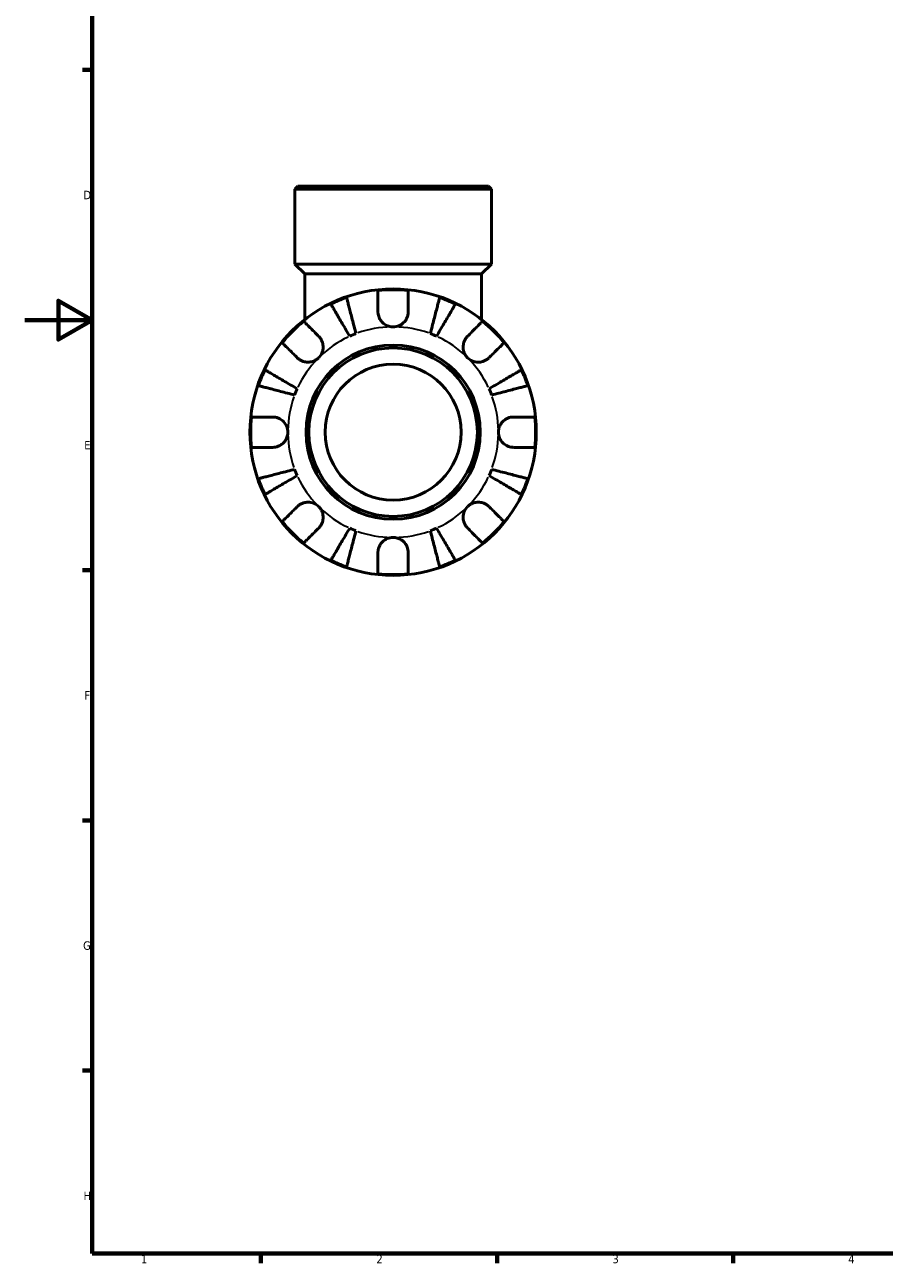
# Model space of a CAD drawing. Header units: millimetres. Extents: x 0 to 902, y 0 to 769.
# Tile 1 of 6: x 0 to 255, y 17 to 385. Entities that reach past the tile are written whole.
import ezdxf

# ---------------------------------------------------------------- set-up
doc = ezdxf.new("R2010")
doc.units = ezdxf.units.MM
for name, color, linetype, lineweight in [('Border (ISO)', 7, 'Continuous', 70), ('Visible (ISO)', 7, 'Continuous', 50), ('Visible Narrow (ISO)', 7, 'Continuous', 35)]:
    doc.layers.add(name, color=color, linetype=linetype, lineweight=lineweight)
doc.styles.add('Note Text (ISO)', font='tahoma.ttf')

# ---------------------------------------------------------------- blocks, each defined once
blk = doc.blocks.new('Borders Default Border')
at = {"layer": 'Border (ISO)'}
for p, q in [((20, 371.25), (17.1, 371.25)), ((20, 222.75), (17.1, 222.75)), ((20, 148.5), (17.1, 148.5)), ((20, 74.25), (17.1, 74.25)), ((70.08, 20), (70.08, 17.1)), ((140.17, 20), (140.17, 17.1)), ((210.25, 20), (210.25, 17.1))]:
    blk.add_line(p, q, dxfattribs=at)
at = {"layer": 'Border (ISO)', "flags": 128}
for points in [[(20, 20), (20, 574), (821, 574), (821, 20), (20, 20)], [(0, 297), (20, 297), (10, 302.77), (10, 291.23), (20, 297)]]:
    blk.add_lwpolyline(points, dxfattribs=at)
at = {"layer": 'Border (ISO)', "color": 232, "true_color": 0xca0064, "char_height": 2.5, "attachment_point": 7, "style": 'Note Text (ISO)'}
for s, insert in [('D', (17.43, 332.88)), ('E', (17.64, 258.63)), ('F', (17.7, 184.38)), ('G', (17.31, 110.08)), ('H', (17.44, 35.88)), ('1', (34.48, 17.1)), ('2', (104.37, 17.1)), ('3', (174.43, 17.05)), ('4', (244.42, 17.1))]:
    blk.add_mtext(s, dxfattribs=dict(at, insert=insert))

msp = doc.modelspace()

# ---------------------------------------------------------------- linework, layer by layer
at = {"layer": 'Visible (ISO)'}
for p, q in [((81.031, 336.741), (80.181, 335.891)), ((138.48, 335.891), (80.181, 335.891)), ((80.181, 313.641), (80.181, 335.891)), ((81.031, 336.741), (137.63, 336.741)), ((137.63, 336.741), (138.48, 335.891)), ((138.48, 313.641), (138.48, 335.891)), ((138.48, 313.641), (80.181, 313.641)), ((83.096, 310.726), (80.181, 313.641)), ((135.565, 310.726), (138.48, 313.641)), ((135.565, 310.726), (83.096, 310.726)), ((83.096, 310.726), (83.096, 297.178)), ((135.565, 310.726), (135.565, 297.178))]:
    msp.add_line(p, q, dxfattribs=at)
for radius in [42.5, 25.85, 25, 20.18]:
    msp.add_circle((109.331, 263.741), radius, dxfattribs=at)
for radius, start, end in [(42.273, 83.88919, 96.11081), (42.273, 109.05437, 115.94563), (42.273, 64.05437, 70.94563), (42.273, 128.88919, 141.11081), (42.273, 38.88919, 51.11081), (31.25, 110.66622, 114.33378), (31.25, 65.66622, 69.33378), (42.273, 154.05437, 160.94563), (42.273, 19.05437, 25.94563), (31.25, 155.66622, 159.33378), (31.25, 20.66622, 24.33378), (42.273, 173.88919, 186.11081), (42.273, 353.88919, 6.11081), (42.273, 199.05437, 205.94563), (31.25, 200.66622, 204.33378), (31.25, 335.66622, 339.33378), (42.273, 334.05437, 340.94563), (42.273, 218.88919, 231.11081), (31.25, 245.66622, 249.33378), (31.25, 290.66622, 294.33378), (42.273, 308.88919, 321.11081), (42.273, 244.05437, 250.94563), (42.273, 289.05437, 295.94563), (42.273, 263.88919, 276.11081)]:
    msp.add_arc((109.331, 263.741), radius, start, end, dxfattribs=at)
for points, knots in [([(104.831, 299.491), (104.831, 299.992), (104.831, 300.5), (104.831, 301.616), (104.831, 302.205), (104.831, 303.191), (104.831, 303.68), (104.831, 304.524), (104.831, 304.879), (104.831, 305.404), (104.831, 305.626), (104.831, 305.774)], [5.50227189, 5.50227189, 5.50227189, 5.50227189, 5.66172607, 5.66172607, 5.87111315, 5.87111315, 6.07951382, 6.07951382, 6.28791448, 6.28791448, 6.49007585, 6.49007585, 6.49007585, 6.49007585]), ([(113.831, 305.774), (113.831, 305.626), (113.831, 305.404), (113.831, 304.879), (113.831, 304.524), (113.831, 303.68), (113.831, 303.191), (113.831, 302.205), (113.831, 301.616), (113.831, 300.5), (113.831, 299.992), (113.831, 299.491)], [0.21343841, 0.21343841, 0.21343841, 0.21343841, 0.41559978, 0.41559978, 0.62400044, 0.62400044, 0.8324011, 0.8324011, 1.04178819, 1.04178819, 1.20124236, 1.20124236, 1.20124236, 1.20124236]), ([(96.454, 292.215), (96.099, 292.817), (95.712, 293.475), (94.953, 294.763), (94.582, 295.394), (93.927, 296.505), (93.584, 297.088), (92.943, 298.176), (92.645, 298.682), (92.145, 299.53), (91.897, 299.951), (91.47, 300.677), (91.29, 300.982), (91.023, 301.435), (90.911, 301.626), (90.836, 301.753)], [5.0161165, 5.0161165, 5.0161165, 5.0161165, 5.2257877, 5.2257877, 5.4354588, 5.4354588, 5.6443437, 5.6443437, 5.8532286, 5.8532286, 6.0615671, 6.0615671, 6.2699056, 6.2699056, 6.472482, 6.472482, 6.472482, 6.472482]), ([(95.53, 303.698), (95.567, 303.555), (95.623, 303.34), (95.754, 302.831), (95.843, 302.489), (96.054, 301.673), (96.176, 301.2), (96.423, 300.247), (96.57, 299.679), (96.886, 298.456), (97.055, 297.8), (97.378, 296.552), (97.561, 295.844), (97.936, 294.396), (98.127, 293.657), (98.302, 292.98)], [0.2134337, 0.2134337, 0.2134337, 0.2134337, 0.41601, 0.41601, 0.6243485, 0.6243485, 0.832687, 0.832687, 1.0415719, 1.0415719, 1.2504568, 1.2504568, 1.4601279, 1.4601279, 1.6697991, 1.6697991, 1.6697991, 1.6697991]), ([(120.36, 292.98), (120.535, 293.657), (120.726, 294.396), (121.1, 295.844), (121.283, 296.552), (121.606, 297.8), (121.776, 298.456), (122.092, 299.679), (122.239, 300.247), (122.485, 301.2), (122.608, 301.673), (122.819, 302.489), (122.907, 302.831), (123.039, 303.34), (123.094, 303.555), (123.131, 303.698)], [5.0161165, 5.0161165, 5.0161165, 5.0161165, 5.2257877, 5.2257877, 5.4354588, 5.4354588, 5.6443437, 5.6443437, 5.8532286, 5.8532286, 6.0615671, 6.0615671, 6.2699056, 6.2699056, 6.472482, 6.472482, 6.472482, 6.472482]), ([(127.826, 301.753), (127.751, 301.626), (127.638, 301.435), (127.372, 300.982), (127.192, 300.677), (126.764, 299.951), (126.516, 299.53), (126.017, 298.682), (125.719, 298.176), (125.078, 297.088), (124.734, 296.505), (124.08, 295.394), (123.708, 294.763), (122.949, 293.475), (122.562, 292.817), (122.207, 292.215)], [0.2134337, 0.2134337, 0.2134337, 0.2134337, 0.41601, 0.41601, 0.6243485, 0.6243485, 0.832687, 0.832687, 1.0415719, 1.0415719, 1.2504568, 1.2504568, 1.4601279, 1.4601279, 1.6697991, 1.6697991, 1.6697991, 1.6697991]), ([(109.331, 294.991), (108.912, 294.991), (108.496, 295.05), (107.606, 295.304), (107.146, 295.525), (106.357, 296.083), (106.025, 296.404), (105.509, 297.083), (105.314, 297.426), (105.075, 298.01), (105.002, 298.24), (104.899, 298.681), (104.866, 298.891), (104.836, 299.232), (104.831, 299.362), (104.831, 299.491)], [0, 0, 0, 0, 0.1255823, 0.1255823, 0.27758688, 0.27758688, 0.41565829, 0.41565829, 0.53558864, 0.53558864, 0.6106285, 0.6106285, 0.67830711, 0.67830711, 0.7205994, 0.7205994, 0.7205994, 0.7205994]), ([(113.831, 299.491), (113.831, 299.282), (113.816, 299.071), (113.756, 298.649), (113.711, 298.439), (113.574, 297.969), (113.473, 297.712), (113.122, 297.017), (112.822, 296.607), (112.053, 295.865), (111.581, 295.554), (110.515, 295.11), (109.926, 294.991), (109.331, 294.991)], [-0.72877811, -0.72877811, -0.72877811, -0.72877811, -0.65864576, -0.65864576, -0.58948737, -0.58948737, -0.50282865, -0.50282865, -0.34782332, -0.34782332, -0.17870564, -0.17870564, 0, 0, 0, 0]), ([(82.791, 296.645), (82.896, 296.54), (83.053, 296.383), (83.424, 296.012), (83.675, 295.761), (84.271, 295.164), (84.617, 294.819), (85.315, 294.121), (85.731, 293.705), (86.52, 292.915), (86.88, 292.556), (87.234, 292.202)], [0.21343841, 0.21343841, 0.21343841, 0.21343841, 0.41559978, 0.41559978, 0.62400044, 0.62400044, 0.8324011, 0.8324011, 1.04178819, 1.04178819, 1.20124236, 1.20124236, 1.20124236, 1.20124236]), ([(131.428, 292.202), (131.782, 292.556), (132.141, 292.915), (132.93, 293.705), (133.347, 294.121), (134.044, 294.819), (134.39, 295.164), (134.987, 295.761), (135.237, 296.012), (135.609, 296.383), (135.766, 296.54), (135.87, 296.645)], [5.50227189, 5.50227189, 5.50227189, 5.50227189, 5.66172607, 5.66172607, 5.87111315, 5.87111315, 6.07951382, 6.07951382, 6.28791448, 6.28791448, 6.49007585, 6.49007585, 6.49007585, 6.49007585]), ([(87.234, 292.202), (87.323, 292.113), (87.409, 292.019), (87.677, 291.702), (87.843, 291.462), (88.139, 290.928), (88.265, 290.635), (88.491, 289.887), (88.557, 289.427), (88.544, 288.395), (88.43, 287.835), (87.987, 286.759), (87.655, 286.259), (87.234, 285.838)], [-0.72474413, -0.72474413, -0.72474413, -0.72474413, -0.68292689, -0.68292689, -0.58946764, -0.58946764, -0.49014387, -0.49014387, -0.34933517, -0.34933517, -0.17856496, -0.17856496, 0, 0, 0, 0]), ([(131.428, 285.838), (131.187, 286.08), (130.974, 286.347), (130.6, 286.946), (130.445, 287.277), (130.18, 288.089), (130.105, 288.575), (130.114, 289.526), (130.19, 289.981), (130.429, 290.714), (130.557, 291), (130.86, 291.526), (131.031, 291.764), (131.288, 292.058), (131.357, 292.131), (131.428, 292.202)], [0, 0, 0, 0, 0.10230486, 0.10230486, 0.2116531, 0.2116531, 0.35868741, 0.35868741, 0.49861539, 0.49861539, 0.59613895, 0.59613895, 0.69034298, 0.69034298, 0.72355027, 0.72355027, 0.72355027, 0.72355027]), ([(80.87, 285.838), (80.516, 286.192), (80.157, 286.552), (79.367, 287.341), (78.951, 287.757), (78.253, 288.455), (77.908, 288.801), (77.311, 289.397), (77.06, 289.648), (76.689, 290.019), (76.532, 290.176), (76.427, 290.281)], [5.50227189, 5.50227189, 5.50227189, 5.50227189, 5.66172607, 5.66172607, 5.87111315, 5.87111315, 6.07951382, 6.07951382, 6.28791448, 6.28791448, 6.49007585, 6.49007585, 6.49007585, 6.49007585]), ([(142.234, 290.281), (142.13, 290.176), (141.973, 290.019), (141.601, 289.648), (141.351, 289.397), (140.754, 288.801), (140.408, 288.455), (139.71, 287.757), (139.294, 287.341), (138.505, 286.552), (138.146, 286.192), (137.792, 285.838)], [0.21343841, 0.21343841, 0.21343841, 0.21343841, 0.41559978, 0.41559978, 0.62400044, 0.62400044, 0.8324011, 0.8324011, 1.04178819, 1.04178819, 1.20124236, 1.20124236, 1.20124236, 1.20124236]), ([(87.234, 285.838), (86.992, 285.597), (86.725, 285.384), (86.126, 285.011), (85.795, 284.856), (84.983, 284.591), (84.497, 284.516), (83.546, 284.525), (83.091, 284.601), (82.358, 284.839), (82.072, 284.967), (81.546, 285.27), (81.308, 285.442), (81.014, 285.698), (80.941, 285.767), (80.87, 285.838)], [0, 0, 0, 0, 0.10230486, 0.10230486, 0.2116531, 0.2116531, 0.35868741, 0.35868741, 0.49861539, 0.49861539, 0.59613895, 0.59613895, 0.69034298, 0.69034298, 0.72355027, 0.72355027, 0.72355027, 0.72355027]), ([(137.792, 285.838), (137.703, 285.749), (137.609, 285.663), (137.292, 285.395), (137.052, 285.229), (136.518, 284.933), (136.224, 284.807), (135.477, 284.581), (135.017, 284.515), (133.985, 284.528), (133.424, 284.642), (132.349, 285.085), (131.849, 285.417), (131.428, 285.838)], [-0.72474413, -0.72474413, -0.72474413, -0.72474413, -0.68292689, -0.68292689, -0.58946764, -0.58946764, -0.49014387, -0.49014387, -0.34933517, -0.34933517, -0.17856496, -0.17856496, 0, 0, 0, 0]), ([(71.319, 282.236), (71.446, 282.161), (71.637, 282.049), (72.09, 281.782), (72.395, 281.602), (73.121, 281.175), (73.542, 280.927), (74.39, 280.427), (74.896, 280.129), (75.984, 279.488), (76.567, 279.145), (77.678, 278.49), (78.309, 278.119), (79.597, 277.36), (80.255, 276.973), (80.857, 276.618)], [0.2134337, 0.2134337, 0.2134337, 0.2134337, 0.41601, 0.41601, 0.6243485, 0.6243485, 0.832687, 0.832687, 1.0415719, 1.0415719, 1.2504568, 1.2504568, 1.4601279, 1.4601279, 1.6697991, 1.6697991, 1.6697991, 1.6697991]), ([(137.804, 276.618), (138.407, 276.973), (139.064, 277.36), (140.353, 278.119), (140.983, 278.49), (142.094, 279.145), (142.677, 279.488), (143.766, 280.129), (144.272, 280.427), (145.12, 280.927), (145.541, 281.175), (146.267, 281.602), (146.572, 281.782), (147.024, 282.049), (147.215, 282.161), (147.343, 282.236)], [5.0161165, 5.0161165, 5.0161165, 5.0161165, 5.2257877, 5.2257877, 5.4354588, 5.4354588, 5.6443437, 5.6443437, 5.8532286, 5.8532286, 6.0615671, 6.0615671, 6.2699056, 6.2699056, 6.472482, 6.472482, 6.472482, 6.472482]), ([(80.092, 274.77), (79.415, 274.945), (78.676, 275.136), (77.228, 275.511), (76.52, 275.694), (75.272, 276.017), (74.616, 276.186), (73.393, 276.502), (72.825, 276.649), (71.872, 276.896), (71.399, 277.018), (70.583, 277.229), (70.241, 277.318), (69.732, 277.449), (69.517, 277.505), (69.374, 277.542)], [5.0161165, 5.0161165, 5.0161165, 5.0161165, 5.2257877, 5.2257877, 5.4354588, 5.4354588, 5.6443437, 5.6443437, 5.8532286, 5.8532286, 6.0615671, 6.0615671, 6.2699056, 6.2699056, 6.472482, 6.472482, 6.472482, 6.472482]), ([(149.287, 277.542), (149.144, 277.505), (148.929, 277.449), (148.421, 277.318), (148.078, 277.229), (147.262, 277.018), (146.789, 276.896), (145.836, 276.649), (145.268, 276.502), (144.045, 276.186), (143.39, 276.017), (142.141, 275.694), (141.433, 275.511), (139.986, 275.136), (139.246, 274.945), (138.57, 274.77)], [0.2134337, 0.2134337, 0.2134337, 0.2134337, 0.41601, 0.41601, 0.6243485, 0.6243485, 0.832687, 0.832687, 1.0415719, 1.0415719, 1.2504568, 1.2504568, 1.4601279, 1.4601279, 1.6697991, 1.6697991, 1.6697991, 1.6697991]), ([(67.298, 268.241), (67.446, 268.241), (67.668, 268.241), (68.193, 268.241), (68.548, 268.241), (69.392, 268.241), (69.881, 268.241), (70.867, 268.241), (71.456, 268.241), (72.572, 268.241), (73.08, 268.241), (73.581, 268.241)], [0.21343841, 0.21343841, 0.21343841, 0.21343841, 0.41559978, 0.41559978, 0.62400044, 0.62400044, 0.8324011, 0.8324011, 1.04178819, 1.04178819, 1.20124236, 1.20124236, 1.20124236, 1.20124236]), ([(73.581, 268.241), (73.736, 268.241), (73.892, 268.233), (74.312, 268.189), (74.576, 268.138), (75.127, 267.978), (75.412, 267.863), (76.099, 267.5), (76.478, 267.217), (77.202, 266.472), (77.516, 265.996), (77.963, 264.924), (78.081, 264.336), (78.081, 263.741)], [-0.71968867, -0.71968867, -0.71968867, -0.71968867, -0.66913349, -0.66913349, -0.58448293, -0.58448293, -0.49008499, -0.49008499, -0.34765985, -0.34765985, -0.17827673, -0.17827673, 0, 0, 0, 0]), ([(140.581, 263.741), (140.581, 264.142), (140.634, 264.541), (140.857, 265.355), (141.036, 265.762), (141.58, 266.628), (141.979, 267.051), (142.746, 267.607), (143.071, 267.784), (143.67, 268.024), (143.936, 268.102), (144.482, 268.21), (144.762, 268.238), (145.052, 268.241), (145.066, 268.241), (145.081, 268.241)], [-3.12621297, -3.12621297, -3.12621297, -3.12621297, -3.00592131, -3.00592131, -2.87295675, -2.87295675, -2.69789372, -2.69789372, -2.58338701, -2.58338701, -2.49547573, -2.49547573, -2.40310236, -2.40310236, -2.39831682, -2.39831682, -2.39831682, -2.39831682]), ([(145.081, 268.241), (145.581, 268.241), (146.089, 268.241), (147.205, 268.241), (147.794, 268.241), (148.781, 268.241), (149.27, 268.241), (150.114, 268.241), (150.468, 268.241), (150.993, 268.241), (151.215, 268.241), (151.363, 268.241)], [5.50227189, 5.50227189, 5.50227189, 5.50227189, 5.66172607, 5.66172607, 5.87111315, 5.87111315, 6.07951382, 6.07951382, 6.28791448, 6.28791448, 6.49007585, 6.49007585, 6.49007585, 6.49007585]), ([(78.081, 263.741), (78.081, 263.34), (78.027, 262.941), (77.805, 262.127), (77.625, 261.72), (77.082, 260.855), (76.683, 260.431), (75.915, 259.876), (75.59, 259.698), (74.991, 259.459), (74.726, 259.381), (74.179, 259.272), (73.899, 259.244), (73.609, 259.241), (73.595, 259.241), (73.581, 259.241)], [-3.12621297, -3.12621297, -3.12621297, -3.12621297, -3.00592131, -3.00592131, -2.87295675, -2.87295675, -2.69789372, -2.69789372, -2.58338701, -2.58338701, -2.49547573, -2.49547573, -2.40310236, -2.40310236, -2.39831682, -2.39831682, -2.39831682, -2.39831682]), ([(145.081, 259.241), (144.926, 259.241), (144.769, 259.249), (144.349, 259.293), (144.086, 259.344), (143.534, 259.505), (143.249, 259.619), (142.563, 259.982), (142.183, 260.266), (141.459, 261.011), (141.145, 261.487), (140.698, 262.558), (140.581, 263.147), (140.581, 263.741)], [-0.71968867, -0.71968867, -0.71968867, -0.71968867, -0.66913349, -0.66913349, -0.58448293, -0.58448293, -0.49008499, -0.49008499, -0.34765985, -0.34765985, -0.17827673, -0.17827673, 0, 0, 0, 0]), ([(73.581, 259.241), (73.08, 259.241), (72.572, 259.241), (71.456, 259.241), (70.867, 259.241), (69.881, 259.241), (69.392, 259.241), (68.548, 259.241), (68.193, 259.241), (67.668, 259.241), (67.446, 259.241), (67.298, 259.241)], [5.50227189, 5.50227189, 5.50227189, 5.50227189, 5.66172607, 5.66172607, 5.87111315, 5.87111315, 6.07951382, 6.07951382, 6.28791448, 6.28791448, 6.49007585, 6.49007585, 6.49007585, 6.49007585]), ([(151.363, 259.241), (151.215, 259.241), (150.993, 259.241), (150.468, 259.241), (150.114, 259.241), (149.27, 259.241), (148.781, 259.241), (147.794, 259.241), (147.205, 259.241), (146.089, 259.241), (145.581, 259.241), (145.081, 259.241)], [0.21343841, 0.21343841, 0.21343841, 0.21343841, 0.41559978, 0.41559978, 0.62400044, 0.62400044, 0.8324011, 0.8324011, 1.04178819, 1.04178819, 1.20124236, 1.20124236, 1.20124236, 1.20124236]), ([(69.374, 249.941), (69.517, 249.978), (69.732, 250.033), (70.241, 250.165), (70.583, 250.253), (71.399, 250.464), (71.872, 250.587), (72.825, 250.833), (73.393, 250.98), (74.616, 251.296), (75.272, 251.466), (76.52, 251.789), (77.228, 251.972), (78.676, 252.346), (79.415, 252.537), (80.092, 252.712)], [0.2134337, 0.2134337, 0.2134337, 0.2134337, 0.41601, 0.41601, 0.6243485, 0.6243485, 0.832687, 0.832687, 1.0415719, 1.0415719, 1.2504568, 1.2504568, 1.4601279, 1.4601279, 1.6697991, 1.6697991, 1.6697991, 1.6697991]), ([(80.857, 250.865), (80.255, 250.51), (79.597, 250.123), (78.309, 249.364), (77.678, 248.992), (76.567, 248.338), (75.984, 247.994), (74.896, 247.353), (74.39, 247.055), (73.542, 246.556), (73.121, 246.308), (72.395, 245.88), (72.09, 245.7), (71.637, 245.434), (71.446, 245.321), (71.319, 245.246)], [5.0161165, 5.0161165, 5.0161165, 5.0161165, 5.2257877, 5.2257877, 5.4354588, 5.4354588, 5.6443437, 5.6443437, 5.8532286, 5.8532286, 6.0615671, 6.0615671, 6.2699056, 6.2699056, 6.472482, 6.472482, 6.472482, 6.472482]), ([(147.343, 245.246), (147.215, 245.321), (147.024, 245.434), (146.572, 245.7), (146.267, 245.88), (145.541, 246.308), (145.12, 246.556), (144.272, 247.055), (143.766, 247.353), (142.677, 247.994), (142.094, 248.338), (140.983, 248.992), (140.353, 249.364), (139.064, 250.123), (138.407, 250.51), (137.804, 250.865)], [0.2134337, 0.2134337, 0.2134337, 0.2134337, 0.41601, 0.41601, 0.6243485, 0.6243485, 0.832687, 0.832687, 1.0415719, 1.0415719, 1.2504568, 1.2504568, 1.4601279, 1.4601279, 1.6697991, 1.6697991, 1.6697991, 1.6697991]), ([(138.57, 252.712), (139.246, 252.537), (139.986, 252.346), (141.433, 251.972), (142.141, 251.789), (143.39, 251.466), (144.045, 251.296), (145.268, 250.98), (145.836, 250.833), (146.789, 250.587), (147.262, 250.464), (148.078, 250.253), (148.421, 250.165), (148.929, 250.033), (149.144, 249.978), (149.287, 249.941)], [5.0161165, 5.0161165, 5.0161165, 5.0161165, 5.2257877, 5.2257877, 5.4354588, 5.4354588, 5.6443437, 5.6443437, 5.8532286, 5.8532286, 6.0615671, 6.0615671, 6.2699056, 6.2699056, 6.472482, 6.472482, 6.472482, 6.472482]), ([(80.87, 241.644), (80.959, 241.733), (81.053, 241.82), (81.37, 242.087), (81.61, 242.254), (82.144, 242.55), (82.437, 242.675), (83.185, 242.902), (83.645, 242.968), (84.677, 242.954), (85.237, 242.84), (86.313, 242.398), (86.813, 242.065), (87.234, 241.644)], [-0.72474413, -0.72474413, -0.72474413, -0.72474413, -0.68292689, -0.68292689, -0.58946764, -0.58946764, -0.49014387, -0.49014387, -0.34933517, -0.34933517, -0.17856496, -0.17856496, 0, 0, 0, 0]), ([(131.428, 241.644), (131.669, 241.885), (131.937, 242.098), (132.535, 242.472), (132.866, 242.627), (133.678, 242.892), (134.164, 242.967), (135.115, 242.958), (135.57, 242.882), (136.304, 242.643), (136.589, 242.515), (137.115, 242.212), (137.353, 242.041), (137.647, 241.784), (137.721, 241.715), (137.792, 241.644)], [0, 0, 0, 0, 0.10230486, 0.10230486, 0.2116531, 0.2116531, 0.35868741, 0.35868741, 0.49861539, 0.49861539, 0.59613895, 0.59613895, 0.69034298, 0.69034298, 0.72355027, 0.72355027, 0.72355027, 0.72355027]), ([(76.427, 237.202), (76.532, 237.306), (76.689, 237.463), (77.06, 237.835), (77.311, 238.085), (77.908, 238.682), (78.253, 239.028), (78.951, 239.725), (79.367, 240.142), (80.157, 240.931), (80.516, 241.29), (80.87, 241.644)], [0.21343841, 0.21343841, 0.21343841, 0.21343841, 0.41559978, 0.41559978, 0.62400044, 0.62400044, 0.8324011, 0.8324011, 1.04178819, 1.04178819, 1.20124236, 1.20124236, 1.20124236, 1.20124236]), ([(87.234, 241.644), (87.475, 241.403), (87.688, 241.135), (88.061, 240.537), (88.216, 240.206), (88.481, 239.394), (88.556, 238.908), (88.547, 237.957), (88.471, 237.502), (88.233, 236.768), (88.105, 236.483), (87.802, 235.957), (87.63, 235.719), (87.374, 235.425), (87.305, 235.351), (87.234, 235.28)], [0, 0, 0, 0, 0.10230486, 0.10230486, 0.2116531, 0.2116531, 0.35868741, 0.35868741, 0.49861539, 0.49861539, 0.59613895, 0.59613895, 0.69034298, 0.69034298, 0.72355027, 0.72355027, 0.72355027, 0.72355027]), ([(131.428, 235.28), (131.339, 235.369), (131.252, 235.463), (130.985, 235.78), (130.818, 236.02), (130.522, 236.554), (130.397, 236.848), (130.17, 237.595), (130.104, 238.055), (130.118, 239.087), (130.232, 239.648), (130.674, 240.723), (131.007, 241.223), (131.428, 241.644)], [-0.72474413, -0.72474413, -0.72474413, -0.72474413, -0.68292689, -0.68292689, -0.58946764, -0.58946764, -0.49014387, -0.49014387, -0.34933517, -0.34933517, -0.17856496, -0.17856496, 0, 0, 0, 0]), ([(137.792, 241.644), (138.146, 241.29), (138.505, 240.931), (139.294, 240.142), (139.71, 239.725), (140.408, 239.028), (140.754, 238.682), (141.351, 238.085), (141.601, 237.835), (141.973, 237.463), (142.13, 237.306), (142.234, 237.202)], [5.50227189, 5.50227189, 5.50227189, 5.50227189, 5.66172607, 5.66172607, 5.87111315, 5.87111315, 6.07951382, 6.07951382, 6.28791448, 6.28791448, 6.49007585, 6.49007585, 6.49007585, 6.49007585]), ([(87.234, 235.28), (86.88, 234.926), (86.52, 234.567), (85.731, 233.778), (85.315, 233.362), (84.617, 232.664), (84.271, 232.318), (83.675, 231.721), (83.424, 231.471), (83.053, 231.099), (82.896, 230.942), (82.791, 230.838)], [5.50227189, 5.50227189, 5.50227189, 5.50227189, 5.66172607, 5.66172607, 5.87111315, 5.87111315, 6.07951382, 6.07951382, 6.28791448, 6.28791448, 6.49007585, 6.49007585, 6.49007585, 6.49007585]), ([(90.836, 225.729), (90.911, 225.857), (91.023, 226.048), (91.29, 226.5), (91.47, 226.805), (91.897, 227.531), (92.145, 227.952), (92.645, 228.8), (92.943, 229.306), (93.584, 230.395), (93.927, 230.978), (94.582, 232.089), (94.953, 232.719), (95.712, 234.008), (96.099, 234.665), (96.454, 235.268)], [0.2134337, 0.2134337, 0.2134337, 0.2134337, 0.41601, 0.41601, 0.6243485, 0.6243485, 0.832687, 0.832687, 1.0415719, 1.0415719, 1.2504568, 1.2504568, 1.4601279, 1.4601279, 1.6697991, 1.6697991, 1.6697991, 1.6697991]), ([(122.207, 235.268), (122.562, 234.665), (122.949, 234.008), (123.708, 232.719), (124.08, 232.089), (124.734, 230.978), (125.078, 230.395), (125.719, 229.306), (126.017, 228.8), (126.516, 227.952), (126.764, 227.531), (127.192, 226.805), (127.372, 226.5), (127.638, 226.048), (127.751, 225.857), (127.826, 225.729)], [5.0161165, 5.0161165, 5.0161165, 5.0161165, 5.2257877, 5.2257877, 5.4354588, 5.4354588, 5.6443437, 5.6443437, 5.8532286, 5.8532286, 6.0615671, 6.0615671, 6.2699056, 6.2699056, 6.472482, 6.472482, 6.472482, 6.472482]), ([(135.87, 230.838), (135.766, 230.942), (135.609, 231.099), (135.237, 231.471), (134.987, 231.721), (134.39, 232.318), (134.044, 232.664), (133.347, 233.362), (132.93, 233.778), (132.141, 234.567), (131.782, 234.926), (131.428, 235.28)], [0.21343841, 0.21343841, 0.21343841, 0.21343841, 0.41559978, 0.41559978, 0.62400044, 0.62400044, 0.8324011, 0.8324011, 1.04178819, 1.04178819, 1.20124236, 1.20124236, 1.20124236, 1.20124236]), ([(98.302, 234.502), (98.127, 233.826), (97.936, 233.086), (97.561, 231.639), (97.378, 230.93), (97.055, 229.682), (96.886, 229.027), (96.57, 227.804), (96.423, 227.236), (96.176, 226.283), (96.054, 225.81), (95.843, 224.994), (95.754, 224.651), (95.623, 224.143), (95.567, 223.928), (95.53, 223.785)], [5.0161165, 5.0161165, 5.0161165, 5.0161165, 5.2257877, 5.2257877, 5.4354588, 5.4354588, 5.6443437, 5.6443437, 5.8532286, 5.8532286, 6.0615671, 6.0615671, 6.2699056, 6.2699056, 6.472482, 6.472482, 6.472482, 6.472482]), ([(104.831, 227.991), (104.831, 228.146), (104.839, 228.303), (104.883, 228.723), (104.934, 228.986), (105.094, 229.538), (105.209, 229.823), (105.572, 230.509), (105.855, 230.889), (106.6, 231.613), (107.076, 231.927), (108.148, 232.374), (108.736, 232.491), (109.331, 232.491)], [-0.71968867, -0.71968867, -0.71968867, -0.71968867, -0.66913349, -0.66913349, -0.58448293, -0.58448293, -0.49008499, -0.49008499, -0.34765985, -0.34765985, -0.17827673, -0.17827673, 0, 0, 0, 0]), ([(109.331, 232.491), (109.732, 232.491), (110.131, 232.438), (110.945, 232.215), (111.352, 232.036), (112.217, 231.492), (112.641, 231.093), (113.196, 230.326), (113.374, 230.001), (113.613, 229.402), (113.691, 229.136), (113.8, 228.59), (113.828, 228.31), (113.831, 228.02), (113.831, 228.006), (113.831, 227.991)], [-3.12621297, -3.12621297, -3.12621297, -3.12621297, -3.00592131, -3.00592131, -2.87295675, -2.87295675, -2.69789372, -2.69789372, -2.58338701, -2.58338701, -2.49547573, -2.49547573, -2.40310236, -2.40310236, -2.39831682, -2.39831682, -2.39831682, -2.39831682]), ([(123.131, 223.785), (123.094, 223.928), (123.039, 224.143), (122.907, 224.651), (122.819, 224.994), (122.608, 225.81), (122.485, 226.283), (122.239, 227.236), (122.092, 227.804), (121.776, 229.027), (121.606, 229.682), (121.283, 230.93), (121.1, 231.639), (120.726, 233.086), (120.535, 233.826), (120.36, 234.502)], [0.2134337, 0.2134337, 0.2134337, 0.2134337, 0.41601, 0.41601, 0.6243485, 0.6243485, 0.832687, 0.832687, 1.0415719, 1.0415719, 1.2504568, 1.2504568, 1.4601279, 1.4601279, 1.6697991, 1.6697991, 1.6697991, 1.6697991]), ([(104.831, 221.709), (104.831, 221.857), (104.831, 222.079), (104.831, 222.604), (104.831, 222.958), (104.831, 223.802), (104.831, 224.291), (104.831, 225.278), (104.831, 225.867), (104.831, 226.983), (104.831, 227.491), (104.831, 227.991)], [0.21343841, 0.21343841, 0.21343841, 0.21343841, 0.41559978, 0.41559978, 0.62400044, 0.62400044, 0.8324011, 0.8324011, 1.04178819, 1.04178819, 1.20124236, 1.20124236, 1.20124236, 1.20124236]), ([(113.831, 227.991), (113.831, 227.491), (113.831, 226.983), (113.831, 225.867), (113.831, 225.278), (113.831, 224.291), (113.831, 223.802), (113.831, 222.958), (113.831, 222.604), (113.831, 222.079), (113.831, 221.857), (113.831, 221.709)], [5.50227189, 5.50227189, 5.50227189, 5.50227189, 5.66172607, 5.66172607, 5.87111315, 5.87111315, 6.07951382, 6.07951382, 6.28791448, 6.28791448, 6.49007585, 6.49007585, 6.49007585, 6.49007585])]:
    msp.add_open_spline(points, degree=3, knots=knots, dxfattribs=at)
at = {"layer": 'Visible Narrow (ISO)'}
for start, end in [(91.03331, 109.63291), (70.36709, 88.96669), (115.36709, 133.96669), (46.03331, 64.63291), (136.03331, 154.63291), (25.36709, 43.96669), (160.36709, 178.96669), (1.03331, 19.63291), (181.03331, 199.63291), (340.36709, 358.96669), (205.36709, 223.96669), (316.03331, 334.63291), (226.03331, 244.63291), (295.36709, 313.96669), (250.36709, 268.96669), (271.03331, 289.63291)]:
    msp.add_arc((109.331, 263.741), 31.25, start, end, dxfattribs=at)

# ---------------------------------------------------------------- block references
msp.add_blockref('Borders Default Border', (0, 0))

doc.saveas('drawing.dxf')
